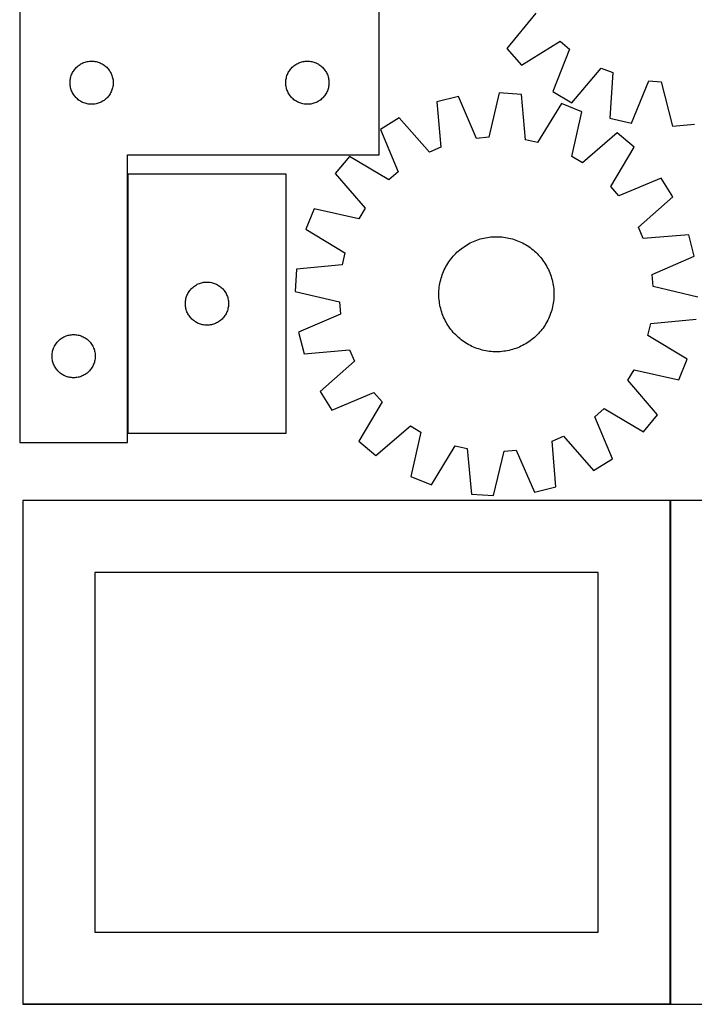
# Model space of a CAD drawing. Header units: millimetres. Extents: x 7 to 1493, y 7 to 2993.
# Tile 3 of 13: x 7 to 476, y 1763 to 2447. Entities that reach past the tile are written whole.
import ezdxf

# ---------------------------------------------------------------- set-up
doc = ezdxf.new("R2010")
doc.units = ezdxf.units.MM
doc.layers.add('COMMON', color=5, linetype='CONTINUOUS', true_color=0x0000ff)
doc.layers.add('CUT', color=7, linetype='CONTINUOUS', true_color=0x000000)

msp = doc.modelspace()

# ---------------------------------------------------------------- linework, layer by layer
at = {"layer": 'COMMON'}
for p, q in [((81.618482, 2339.685117), (81.618482, 2159.685117)), ((458.761355, 1762.823825), (458.761355, 2112.823825)), ((458.661354, 1762.723825), (9.174232, 1762.723825))]:
    msp.add_line(p, q, dxfattribs=at)
at = {"layer": 'CUT'}
for p, q in [((6.518482, 2453.174127), (6.518482, 2153.174127)), ((256.518482, 2353.174127), (256.518482, 2453.174127)), ((365.413967, 2451.452736), (345.157479, 2426.985422)), ((355.264303, 2415.384446), (382.276245, 2432.097605)), ((382.276245, 2432.097605), (388.850585, 2426.593295)), ((345.157479, 2426.985422), (355.264303, 2415.384446)), ((388.850585, 2426.593295), (377.146335, 2397.063898)), ((47.827166, 2415.399552), (48.468039, 2415.830761)), ((48.468039, 2415.830761), (49.130261, 2416.228406)), ((49.130261, 2416.228406), (49.812075, 2416.591433)), ((49.812075, 2416.591433), (50.511674, 2416.918881)), ((50.511674, 2416.918881), (51.227201, 2417.20988)), ((51.227201, 2417.20988), (51.95676, 2417.463658)), ((51.95676, 2417.463658), (52.698416, 2417.679543)), ((52.698416, 2417.679543), (53.450201, 2417.856963)), ((53.450201, 2417.856963), (54.210124, 2417.995446)), ((54.210124, 2417.995446), (54.976167, 2418.094625)), ((54.976167, 2418.094625), (55.746301, 2418.154239)), ((55.746301, 2418.154239), (56.518482, 2418.174127)), ((56.518482, 2418.174127), (57.290664, 2418.154239)), ((57.290664, 2418.154239), (58.060797, 2418.094625)), ((58.060797, 2418.094625), (58.826841, 2417.995446)), ((58.826841, 2417.995446), (59.586763, 2417.856963)), ((59.586763, 2417.856963), (60.338549, 2417.679543)), ((60.338549, 2417.679543), (61.080205, 2417.463658)), ((61.080205, 2417.463658), (61.809764, 2417.20988)), ((61.809764, 2417.20988), (62.525291, 2416.918881)), ((62.525291, 2416.918881), (63.224889, 2416.591433)), ((63.224889, 2416.591433), (63.906703, 2416.228406)), ((63.906703, 2416.228406), (64.568925, 2415.830761)), ((64.568925, 2415.830761), (65.209799, 2415.399552)), ((197.827166, 2415.399552), (198.468039, 2415.830761)), ((198.468039, 2415.830761), (199.130261, 2416.228406)), ((199.130261, 2416.228406), (199.812075, 2416.591433)), ((199.812075, 2416.591433), (200.511674, 2416.918881)), ((200.511674, 2416.918881), (201.227201, 2417.20988)), ((201.227201, 2417.20988), (201.95676, 2417.463658)), ((201.95676, 2417.463658), (202.698416, 2417.679543)), ((202.698416, 2417.679543), (203.450201, 2417.856963)), ((203.450201, 2417.856963), (204.210124, 2417.995446)), ((204.210124, 2417.995446), (204.976167, 2418.094625)), ((204.976167, 2418.094625), (205.746301, 2418.154239)), ((205.746301, 2418.154239), (206.518482, 2418.174127)), ((206.518482, 2418.174127), (207.290664, 2418.154239)), ((207.290664, 2418.154239), (208.060797, 2418.094625)), ((208.060797, 2418.094625), (208.826841, 2417.995446)), ((208.826841, 2417.995446), (209.586763, 2417.856963)), ((209.586763, 2417.856963), (210.338549, 2417.679543)), ((210.338549, 2417.679543), (211.080205, 2417.463658)), ((211.080205, 2417.463658), (211.809764, 2417.20988)), ((211.809764, 2417.20988), (212.525291, 2416.918881)), ((212.525291, 2416.918881), (213.224889, 2416.591433)), ((213.224889, 2416.591433), (213.906703, 2416.228406)), ((213.906703, 2416.228406), (214.568925, 2415.830761)), ((214.568925, 2415.830761), (215.209799, 2415.399552)), ((42.351144, 2408.102263), (42.623623, 2408.825046)), ((42.623623, 2408.825046), (42.932948, 2409.532843)), ((42.932948, 2409.532843), (43.2783, 2410.223778)), ((43.2783, 2410.223778), (43.658763, 2410.896019)), ((43.658763, 2410.896019), (44.073327, 2411.547783)), ((44.073327, 2411.547783), (44.520894, 2412.177341)), ((44.520894, 2412.177341), (45.000276, 2412.783025)), ((45.000276, 2412.783025), (45.510202, 2413.363227)), ((45.510202, 2413.363227), (46.04932, 2413.91641)), ((46.04932, 2413.91641), (46.616201, 2414.441106)), ((46.616201, 2414.441106), (47.20934, 2414.935924)), ((47.20934, 2414.935924), (47.827166, 2415.399552)), ((65.209799, 2415.399552), (65.827625, 2414.935924)), ((65.827625, 2414.935924), (66.420764, 2414.441106)), ((66.420764, 2414.441106), (66.987645, 2413.91641)), ((66.987645, 2413.91641), (67.526763, 2413.363227)), ((67.526763, 2413.363227), (68.036689, 2412.783025)), ((68.036689, 2412.783025), (68.516071, 2412.177341)), ((68.516071, 2412.177341), (68.963638, 2411.547783)), ((68.963638, 2411.547783), (69.378202, 2410.896019)), ((69.378202, 2410.896019), (69.758664, 2410.223778)), ((69.758664, 2410.223778), (70.104016, 2409.532843)), ((70.104016, 2409.532843), (70.413342, 2408.825046)), ((70.413342, 2408.825046), (70.685821, 2408.102263)), ((192.351144, 2408.102263), (192.623623, 2408.825046)), ((192.623623, 2408.825046), (192.932948, 2409.532843)), ((192.932948, 2409.532843), (193.2783, 2410.223778)), ((193.2783, 2410.223778), (193.658763, 2410.896019)), ((193.658763, 2410.896019), (194.073327, 2411.547783)), ((194.073327, 2411.547783), (194.520894, 2412.177341)), ((194.520894, 2412.177341), (195.000276, 2412.783025)), ((195.000276, 2412.783025), (195.510202, 2413.363227)), ((195.510202, 2413.363227), (196.04932, 2413.91641)), ((196.04932, 2413.91641), (196.616201, 2414.441106)), ((196.616201, 2414.441106), (197.20934, 2414.935924)), ((197.20934, 2414.935924), (197.827166, 2415.399552)), ((215.209799, 2415.399552), (215.827625, 2414.935924)), ((215.827625, 2414.935924), (216.420764, 2414.441106)), ((216.420764, 2414.441106), (216.987645, 2413.91641)), ((216.987645, 2413.91641), (217.526763, 2413.363227)), ((217.526763, 2413.363227), (218.036689, 2412.783025)), ((218.036689, 2412.783025), (218.516071, 2412.177341)), ((218.516071, 2412.177341), (218.963638, 2411.547783)), ((218.963638, 2411.547783), (219.378202, 2410.896019)), ((219.378202, 2410.896019), (219.758664, 2410.223778)), ((219.758664, 2410.223778), (220.104016, 2409.532843)), ((220.104016, 2409.532843), (220.413342, 2408.825046)), ((220.413342, 2408.825046), (220.685821, 2408.102263)), ((390.343395, 2389.153894), (410.868629, 2413.396202)), ((410.868629, 2413.396202), (418.822122, 2410.192875)), ((418.822122, 2410.192875), (416.815805, 2378.491937)), ((41.523455, 2403.560346), (41.563219, 2404.331759)), ((41.523455, 2402.787909), (41.523455, 2403.560346)), ((41.563219, 2402.016495), (41.523455, 2402.787909)), ((41.563219, 2404.331759), (41.642642, 2405.100103)), ((41.642642, 2401.248152), (41.563219, 2402.016495)), ((41.642642, 2405.100103), (41.761513, 2405.863339)), ((41.761513, 2405.863339), (41.919517, 2406.619443)), ((41.919517, 2406.619443), (42.116234, 2407.366412)), ((42.116234, 2407.366412), (42.351144, 2408.102263)), ((70.685821, 2408.102263), (70.92073, 2407.366412)), ((70.92073, 2407.366412), (71.117448, 2406.619443)), ((71.117448, 2406.619443), (71.275452, 2405.863339)), ((71.275452, 2405.863339), (71.394322, 2405.100103)), ((71.394322, 2405.100103), (71.473745, 2404.331759)), ((71.473745, 2402.016495), (71.394322, 2401.248152)), ((71.473745, 2404.331759), (71.513509, 2403.560346)), ((71.513509, 2402.787909), (71.473745, 2402.016495)), ((71.513509, 2403.560346), (71.513509, 2402.787909)), ((191.523455, 2403.560346), (191.563219, 2404.331759)), ((191.523455, 2402.787909), (191.523455, 2403.560346)), ((191.563219, 2402.016495), (191.523455, 2402.787909)), ((191.563219, 2404.331759), (191.642642, 2405.100103)), ((191.642642, 2401.248152), (191.563219, 2402.016495)), ((191.642642, 2405.100103), (191.761513, 2405.863339)), ((191.761513, 2405.863339), (191.919517, 2406.619443)), ((191.919517, 2406.619443), (192.116234, 2407.366412)), ((192.116234, 2407.366412), (192.351144, 2408.102263)), ((220.685821, 2408.102263), (220.92073, 2407.366412)), ((220.92073, 2407.366412), (221.117448, 2406.619443)), ((221.117448, 2406.619443), (221.275452, 2405.863339)), ((221.275452, 2405.863339), (221.394322, 2405.100103)), ((221.394322, 2405.100103), (221.473745, 2404.331759)), ((221.473745, 2402.016495), (221.394322, 2401.248152)), ((221.473745, 2404.331759), (221.513509, 2403.560346)), ((221.513509, 2402.787909), (221.473745, 2402.016495)), ((221.513509, 2403.560346), (221.513509, 2402.787909)), ((431.81128, 2375.047192), (443.840652, 2404.445643)), ((443.840652, 2404.445643), (452.394757, 2403.856862)), ((452.394757, 2403.856862), (460.282764, 2373.087493)), ((41.761513, 2400.484916), (41.642642, 2401.248152)), ((41.919517, 2399.728811), (41.761513, 2400.484916)), ((42.116234, 2398.981843), (41.919517, 2399.728811)), ((42.351144, 2398.245991), (42.116234, 2398.981843)), ((42.623623, 2397.523209), (42.351144, 2398.245991)), ((42.932948, 2396.815411), (42.623623, 2397.523209)), ((43.2783, 2396.124476), (42.932948, 2396.815411)), ((43.658763, 2395.452235), (43.2783, 2396.124476)), ((44.073327, 2394.800471), (43.658763, 2395.452235)), ((69.378202, 2395.452235), (68.963638, 2394.800471)), ((69.758664, 2396.124476), (69.378202, 2395.452235)), ((70.104016, 2396.815411), (69.758664, 2396.124476)), ((70.413342, 2397.523209), (70.104016, 2396.815411)), ((70.685821, 2398.245991), (70.413342, 2397.523209)), ((70.92073, 2398.981843), (70.685821, 2398.245991)), ((71.117448, 2399.728811), (70.92073, 2398.981843)), ((71.275452, 2400.484916), (71.117448, 2399.728811)), ((71.394322, 2401.248152), (71.275452, 2400.484916)), ((191.761513, 2400.484916), (191.642642, 2401.248152)), ((191.919517, 2399.728811), (191.761513, 2400.484916)), ((192.116234, 2398.981843), (191.919517, 2399.728811)), ((192.351144, 2398.245991), (192.116234, 2398.981843)), ((192.623623, 2397.523209), (192.351144, 2398.245991)), ((192.932948, 2396.815411), (192.623623, 2397.523209)), ((193.2783, 2396.124476), (192.932948, 2396.815411)), ((193.658763, 2395.452235), (193.2783, 2396.124476)), ((194.073327, 2394.800471), (193.658763, 2395.452235)), ((219.378202, 2395.452235), (218.963638, 2394.800471)), ((219.758664, 2396.124476), (219.378202, 2395.452235)), ((220.104016, 2396.815411), (219.758664, 2396.124476)), ((220.413342, 2397.523209), (220.104016, 2396.815411)), ((220.685821, 2398.245991), (220.413342, 2397.523209)), ((220.92073, 2398.981843), (220.685821, 2398.245991)), ((221.117448, 2399.728811), (220.92073, 2398.981843)), ((221.275452, 2400.484916), (221.117448, 2399.728811)), ((221.394322, 2401.248152), (221.275452, 2400.484916)), ((339.954431, 2396.185196), (332.652106, 2365.271593)), ((355.303478, 2395.118748), (339.954431, 2396.185196)), ((358.260537, 2363.492326), (355.303478, 2395.118748)), ((377.146335, 2397.063898), (390.343395, 2389.153894)), ((44.520894, 2394.170913), (44.073327, 2394.800471)), ((45.000276, 2393.56523), (44.520894, 2394.170913)), ((45.510202, 2392.985027), (45.000276, 2393.56523)), ((46.04932, 2392.431844), (45.510202, 2392.985027)), ((46.616201, 2391.907148), (46.04932, 2392.431844)), ((47.20934, 2391.41233), (46.616201, 2391.907148)), ((47.827166, 2390.948702), (47.20934, 2391.41233)), ((48.468039, 2390.517494), (47.827166, 2390.948702)), ((49.130261, 2390.119849), (48.468039, 2390.517494)), ((49.812075, 2389.756821), (49.130261, 2390.119849)), ((50.511674, 2389.429374), (49.812075, 2389.756821)), ((51.227201, 2389.138375), (50.511674, 2389.429374)), ((51.95676, 2388.884597), (51.227201, 2389.138375)), ((52.698416, 2388.668711), (51.95676, 2388.884597)), ((53.450201, 2388.491292), (52.698416, 2388.668711)), ((54.210124, 2388.352809), (53.450201, 2388.491292)), ((54.976167, 2388.253629), (54.210124, 2388.352809)), ((55.746301, 2388.194016), (54.976167, 2388.253629)), ((56.518482, 2388.174127), (55.746301, 2388.194016)), ((57.290664, 2388.194016), (56.518482, 2388.174127)), ((58.060797, 2388.253629), (57.290664, 2388.194016)), ((58.826841, 2388.352809), (58.060797, 2388.253629)), ((59.586763, 2388.491292), (58.826841, 2388.352809)), ((60.338549, 2388.668711), (59.586763, 2388.491292)), ((61.080205, 2388.884597), (60.338549, 2388.668711)), ((61.809764, 2389.138375), (61.080205, 2388.884597)), ((62.525291, 2389.429374), (61.809764, 2389.138375)), ((63.224889, 2389.756821), (62.525291, 2389.429374)), ((63.906703, 2390.119849), (63.224889, 2389.756821)), ((64.568925, 2390.517494), (63.906703, 2390.119849)), ((65.209799, 2390.948702), (64.568925, 2390.517494)), ((65.827625, 2391.41233), (65.209799, 2390.948702)), ((66.420764, 2391.907148), (65.827625, 2391.41233)), ((66.987645, 2392.431844), (66.420764, 2391.907148)), ((67.526763, 2392.985027), (66.987645, 2392.431844)), ((68.036689, 2393.56523), (67.526763, 2392.985027)), ((68.516071, 2394.170913), (68.036689, 2393.56523)), ((68.963638, 2394.800471), (68.516071, 2394.170913)), ((194.520894, 2394.170913), (194.073327, 2394.800471)), ((195.000276, 2393.56523), (194.520894, 2394.170913)), ((195.510202, 2392.985027), (195.000276, 2393.56523)), ((196.04932, 2392.431844), (195.510202, 2392.985027)), ((196.616201, 2391.907148), (196.04932, 2392.431844)), ((197.20934, 2391.41233), (196.616201, 2391.907148)), ((197.827166, 2390.948702), (197.20934, 2391.41233)), ((198.468039, 2390.517494), (197.827166, 2390.948702)), ((199.130261, 2390.119849), (198.468039, 2390.517494)), ((199.812075, 2389.756821), (199.130261, 2390.119849)), ((200.511674, 2389.429374), (199.812075, 2389.756821)), ((201.227201, 2389.138375), (200.511674, 2389.429374)), ((201.95676, 2388.884597), (201.227201, 2389.138375)), ((202.698416, 2388.668711), (201.95676, 2388.884597)), ((203.450201, 2388.491292), (202.698416, 2388.668711)), ((204.210124, 2388.352809), (203.450201, 2388.491292)), ((204.976167, 2388.253629), (204.210124, 2388.352809)), ((205.746301, 2388.194016), (204.976167, 2388.253629)), ((206.518482, 2388.174127), (205.746301, 2388.194016)), ((207.290664, 2388.194016), (206.518482, 2388.174127)), ((208.060797, 2388.253629), (207.290664, 2388.194016)), ((208.826841, 2388.352809), (208.060797, 2388.253629)), ((209.586763, 2388.491292), (208.826841, 2388.352809)), ((210.338549, 2388.668711), (209.586763, 2388.491292)), ((211.080205, 2388.884597), (210.338549, 2388.668711)), ((211.809764, 2389.138375), (211.080205, 2388.884597)), ((212.525291, 2389.429374), (211.809764, 2389.138375)), ((213.224889, 2389.756821), (212.525291, 2389.429374)), ((213.906703, 2390.119849), (213.224889, 2389.756821)), ((214.568925, 2390.517494), (213.906703, 2390.119849)), ((215.209799, 2390.948702), (214.568925, 2390.517494)), ((215.827625, 2391.41233), (215.209799, 2390.948702)), ((216.420764, 2391.907148), (215.827625, 2391.41233)), ((216.987645, 2392.431844), (216.420764, 2391.907148)), ((217.526763, 2392.985027), (216.987645, 2392.431844)), ((218.036689, 2393.56523), (217.526763, 2392.985027)), ((218.516071, 2394.170913), (218.036689, 2393.56523)), ((218.963638, 2394.800471), (218.516071, 2394.170913)), ((311.525292, 2393.685223), (296.59793, 2389.956359)), ((296.59793, 2389.956359), (299.205835, 2358.299233)), ((324.110724, 2364.52049), (311.525292, 2393.685223)), ((383.11373, 2388.711276), (366.615978, 2361.567235)), ((397.38199, 2382.953907), (383.11373, 2388.711276)), ((390.421219, 2351.961611), (397.38199, 2382.953907)), ((270.332746, 2378.793656), (257.288264, 2370.634487)), ((291.314602, 2354.945459), (270.332746, 2378.793656)), ((416.815805, 2378.491937), (431.81128, 2375.047192)), ((460.282764, 2373.087493), (475.608794, 2374.445202)), ((257.288264, 2370.634487), (269.551119, 2341.332659)), ((421.851094, 2368.266199), (397.77283, 2347.548768)), ((433.641892, 2358.381481), (421.851094, 2368.266199)), ((332.652106, 2365.271593), (324.110724, 2364.52049)), ((366.615978, 2361.567235), (358.260537, 2363.492326)), ((299.205835, 2358.299233), (291.314602, 2354.945459)), ((417.444658, 2331.057053), (433.641892, 2358.381481)), ((81.518482, 2153.174127), (81.518482, 2353.174127)), ((81.518482, 2353.174127), (256.518482, 2353.174127)), ((235.758055, 2351.901738), (225.873337, 2340.110941)), ((263.082483, 2335.704505), (235.758055, 2351.901738)), ((397.77283, 2347.548768), (390.421219, 2351.961611)), ((269.551119, 2341.332659), (263.082483, 2335.704505)), ((81.718483, 2339.685117), (81.718483, 2159.685117)), ((191.718483, 2339.685117), (81.718483, 2339.685117)), ((191.718483, 2159.685117), (191.718483, 2339.685117)), ((225.873337, 2340.110941), (246.590768, 2316.032677)), ((452.374641, 2336.851272), (423.072813, 2324.588417)), ((460.53381, 2323.80679), (452.374641, 2336.851272)), ((423.072813, 2324.588417), (417.444658, 2331.057053)), ((436.685613, 2302.824934), (460.53381, 2323.80679)), ((211.185628, 2315.641837), (205.42826, 2301.373577)), ((242.177925, 2308.681066), (211.185628, 2315.641837)), ((246.590768, 2316.032677), (242.177925, 2308.681066)), ((205.42826, 2301.373577), (232.5723, 2284.875825)), ((440.039387, 2294.9337), (436.685613, 2302.824934)), ((319.733282, 2291.815995), (320.861001, 2292.370302)), ((320.861001, 2292.370302), (322.005575, 2292.888914)), ((322.005575, 2292.888914), (323.165874, 2293.371317)), ((323.165874, 2293.371317), (324.340753, 2293.817037)), ((324.340753, 2293.817037), (325.529053, 2294.225633)), ((325.529053, 2294.225633), (326.7296, 2294.596702)), ((326.7296, 2294.596702), (327.941211, 2294.929877)), ((327.941211, 2294.929877), (329.162689, 2295.224831)), ((329.162689, 2295.224831), (330.39283, 2295.481272)), ((330.39283, 2295.481272), (331.630418, 2295.698946)), ((331.630418, 2295.698946), (332.874233, 2295.877639)), ((332.874233, 2295.877639), (334.123047, 2296.017175)), ((334.123047, 2296.017175), (335.375628, 2296.117416)), ((335.375628, 2296.117416), (336.630739, 2296.178263)), ((336.630739, 2296.178263), (337.887142, 2296.199656)), ((337.887142, 2296.199656), (339.143597, 2296.181574)), ((339.143597, 2296.181574), (340.398865, 2296.124035)), ((340.398865, 2296.124035), (341.651705, 2296.027095)), ((341.651705, 2296.027095), (342.900883, 2295.89085)), ((342.900883, 2295.89085), (344.145164, 2295.715435)), ((344.145164, 2295.715435), (345.383322, 2295.501023)), ((345.383322, 2295.501023), (346.614133, 2295.247825)), ((346.614133, 2295.247825), (347.836385, 2294.956091)), ((347.836385, 2294.956091), (349.048869, 2294.626109)), ((349.048869, 2294.626109), (350.250391, 2294.258205)), ((350.250391, 2294.258205), (351.439763, 2293.852742)), ((351.439763, 2293.852742), (352.615812, 2293.410119)), ((352.615812, 2293.410119), (353.777379, 2292.930775)), ((353.777379, 2292.930775), (354.923315, 2292.415182)), ((354.923315, 2292.415182), (356.052491, 2291.863848)), ((471.696512, 2297.541606), (440.039387, 2294.9337)), ((475.425376, 2282.614244), (471.696512, 2297.541606)), ((310.519566, 2285.322334), (311.44786, 2286.169255)), ((311.44786, 2286.169255), (312.402299, 2286.9866)), ((312.402299, 2286.9866), (313.381941, 2287.773563)), ((313.381941, 2287.773563), (314.385818, 2288.529365)), ((314.385818, 2288.529365), (315.41294, 2289.253262)), ((315.41294, 2289.253262), (316.462293, 2289.944539)), ((316.462293, 2289.944539), (317.532842, 2290.602515)), ((317.532842, 2290.602515), (318.623531, 2291.226538)), ((318.623531, 2291.226538), (319.733282, 2291.815995)), ((356.052491, 2291.863848), (357.163791, 2291.277318)), ((357.163791, 2291.277318), (358.25612, 2290.65617)), ((358.25612, 2290.65617), (359.3284, 2290.001018)), ((359.3284, 2290.001018), (360.379571, 2289.312509)), ((360.379571, 2289.312509), (361.408597, 2288.591321)), ((361.408597, 2288.591321), (362.414462, 2287.838166)), ((362.414462, 2287.838166), (363.396174, 2287.053788)), ((363.396174, 2287.053788), (364.352764, 2286.238961)), ((364.352764, 2286.238961), (365.283287, 2285.394488)), ((232.5723, 2284.875825), (230.64721, 2276.520384)), ((304.138518, 2277.588246), (304.827027, 2278.639418)), ((304.827027, 2278.639418), (305.548215, 2279.668444)), ((305.548215, 2279.668444), (306.30137, 2280.674309)), ((306.30137, 2280.674309), (307.085748, 2281.656021)), ((307.085748, 2281.656021), (307.900575, 2282.61261)), ((307.900575, 2282.61261), (308.745048, 2283.543133)), ((308.745048, 2283.543133), (309.618332, 2284.446672)), ((309.618332, 2284.446672), (310.519566, 2285.322334)), ((365.283287, 2285.394488), (366.186825, 2284.521204)), ((366.186825, 2284.521204), (367.062487, 2283.61997)), ((367.062487, 2283.61997), (367.909409, 2282.691676)), ((367.909409, 2282.691676), (368.726754, 2281.737237)), ((368.726754, 2281.737237), (369.513716, 2280.757595)), ((369.513716, 2280.757595), (370.269519, 2279.753718)), ((370.269519, 2279.753718), (370.993416, 2278.726596)), ((370.993416, 2278.726596), (371.684693, 2277.677243)), ((446.260643, 2270.028812), (475.425376, 2282.614244)), ((199.020788, 2273.563324), (197.95434, 2258.214278)), ((230.64721, 2276.520384), (199.020788, 2273.563324)), ((300.729416, 2270.875659), (301.208761, 2272.037225)), ((301.208761, 2272.037225), (301.724354, 2273.183161)), ((301.724354, 2273.183161), (302.275688, 2274.312337)), ((302.275688, 2274.312337), (302.862218, 2275.423638)), ((302.862218, 2275.423638), (303.483366, 2276.515967)), ((303.483366, 2276.515967), (304.138518, 2277.588246)), ((371.684693, 2277.677243), (372.342668, 2276.606693)), ((372.342668, 2276.606693), (372.966692, 2275.516005)), ((372.966692, 2275.516005), (373.556148, 2274.406254)), ((373.556148, 2274.406254), (374.110456, 2273.278535)), ((374.110456, 2273.278535), (374.629067, 2272.133961)), ((374.629067, 2272.133961), (375.111471, 2270.973662)), ((298.891711, 2264.87398), (299.183445, 2266.096231)), ((299.183445, 2266.096231), (299.513427, 2267.308716)), ((299.513427, 2267.308716), (299.881331, 2268.510237)), ((299.881331, 2268.510237), (300.286794, 2269.699609)), ((300.286794, 2269.699609), (300.729416, 2270.875659)), ((375.111471, 2270.973662), (375.55719, 2269.798783)), ((375.55719, 2269.798783), (375.965786, 2268.610483)), ((375.965786, 2268.610483), (376.336855, 2267.409936)), ((376.336855, 2267.409936), (376.670031, 2266.198325)), ((376.670031, 2266.198325), (376.964985, 2264.976847)), ((376.964985, 2264.976847), (377.221425, 2263.746706)), ((447.011747, 2261.487429), (446.260643, 2270.028812)), ((124.273328, 2258.058773), (124.720895, 2258.688331)), ((124.720895, 2258.688331), (125.200277, 2259.294014)), ((125.200277, 2259.294014), (125.710203, 2259.874217)), ((125.710203, 2259.874217), (126.249321, 2260.4274)), ((126.249321, 2260.4274), (126.816202, 2260.952096)), ((126.816202, 2260.952096), (127.409341, 2261.446914)), ((127.409341, 2261.446914), (128.027167, 2261.910542)), ((128.027167, 2261.910542), (128.66804, 2262.34175)), ((128.66804, 2262.34175), (129.330262, 2262.739395)), ((129.330262, 2262.739395), (130.012076, 2263.102423)), ((130.012076, 2263.102423), (130.711675, 2263.42987)), ((130.711675, 2263.42987), (131.427202, 2263.720869)), ((131.427202, 2263.720869), (132.156761, 2263.974648)), ((132.156761, 2263.974648), (132.898417, 2264.190533)), ((132.898417, 2264.190533), (133.650202, 2264.367952)), ((133.650202, 2264.367952), (134.410125, 2264.506435)), ((134.410125, 2264.506435), (135.176168, 2264.605615)), ((135.176168, 2264.605615), (135.946302, 2264.665228)), ((135.946302, 2264.665228), (136.718483, 2264.685117)), ((136.718483, 2264.685117), (137.490665, 2264.665228)), ((137.490665, 2264.665228), (138.260798, 2264.605615)), ((138.260798, 2264.605615), (139.026842, 2264.506435)), ((139.026842, 2264.506435), (139.786764, 2264.367952)), ((139.786764, 2264.367952), (140.53855, 2264.190533)), ((140.53855, 2264.190533), (141.280206, 2263.974648)), ((141.280206, 2263.974648), (142.009765, 2263.720869)), ((142.009765, 2263.720869), (142.725292, 2263.42987)), ((142.725292, 2263.42987), (143.42489, 2263.102423)), ((143.42489, 2263.102423), (144.106704, 2262.739395)), ((144.106704, 2262.739395), (144.768926, 2262.34175)), ((144.768926, 2262.34175), (145.4098, 2261.910542)), ((145.4098, 2261.910542), (146.027626, 2261.446914)), ((146.027626, 2261.446914), (146.620765, 2260.952096)), ((146.620765, 2260.952096), (147.187646, 2260.4274)), ((147.187646, 2260.4274), (147.726764, 2259.874217)), ((147.726764, 2259.874217), (148.23669, 2259.294014)), ((148.23669, 2259.294014), (148.716072, 2258.688331)), ((148.716072, 2258.688331), (149.163639, 2258.058773)), ((197.95434, 2258.214278), (228.867943, 2250.911953)), ((297.957962, 2257.403444), (298.015501, 2258.658711)), ((298.015501, 2258.658711), (298.112441, 2259.911552)), ((298.112441, 2259.911552), (298.248686, 2261.160729)), ((298.248686, 2261.160729), (298.424101, 2262.405011)), ((298.424101, 2262.405011), (298.638513, 2263.643168)), ((298.638513, 2263.643168), (298.891711, 2264.87398)), ((377.221425, 2263.746706), (377.4391, 2262.509118)), ((377.4391, 2262.509118), (377.617793, 2261.265303)), ((377.617793, 2261.265303), (377.757329, 2260.016489)), ((377.757329, 2260.016489), (377.85757, 2258.763908)), ((377.85757, 2258.763908), (377.918417, 2257.508797)), ((477.925349, 2254.185105), (447.011747, 2261.487429)), ((121.76322, 2250.842749), (121.842643, 2251.611092)), ((121.842643, 2251.611092), (121.961514, 2252.374328)), ((121.961514, 2252.374328), (122.119518, 2253.130433)), ((122.119518, 2253.130433), (122.316235, 2253.877401)), ((122.316235, 2253.877401), (122.551145, 2254.613253)), ((122.551145, 2254.613253), (122.823624, 2255.336035)), ((122.823624, 2255.336035), (123.132949, 2256.043833)), ((123.132949, 2256.043833), (123.478301, 2256.734768)), ((123.478301, 2256.734768), (123.858764, 2257.407009)), ((123.858764, 2257.407009), (124.273328, 2258.058773)), ((149.163639, 2258.058773), (149.578203, 2257.407009)), ((149.578203, 2257.407009), (149.958665, 2256.734768)), ((149.958665, 2256.734768), (150.304017, 2256.043833)), ((150.304017, 2256.043833), (150.613343, 2255.336035)), ((150.613343, 2255.336035), (150.885822, 2254.613253)), ((150.885822, 2254.613253), (151.120731, 2253.877401)), ((151.120731, 2253.877401), (151.317449, 2253.130433)), ((151.317449, 2253.130433), (151.475453, 2252.374328)), ((151.475453, 2252.374328), (151.594323, 2251.611092)), ((151.594323, 2251.611092), (151.673746, 2250.842749)), ((297.939879, 2256.146989), (297.957962, 2257.403444)), ((297.961272, 2254.890585), (297.939879, 2256.146989)), ((298.022119, 2253.635474), (297.961272, 2254.890585)), ((298.12236, 2252.382893), (298.022119, 2253.635474)), ((298.261896, 2251.134079), (298.12236, 2252.382893)), ((377.767248, 2252.487831), (377.631004, 2251.238653)), ((377.864188, 2253.740671), (377.767248, 2252.487831)), ((377.921728, 2254.995938), (377.864188, 2253.740671)), ((377.918417, 2257.508797), (377.93981, 2256.252394)), ((377.93981, 2256.252394), (377.921728, 2254.995938)), ((121.723456, 2250.071336), (121.76322, 2250.842749)), ((121.723456, 2249.298898), (121.723456, 2250.071336)), ((121.76322, 2248.527485), (121.723456, 2249.298898)), ((121.842643, 2247.759141), (121.76322, 2248.527485)), ((121.961514, 2246.995905), (121.842643, 2247.759141)), ((122.119518, 2246.239801), (121.961514, 2246.995905)), ((122.316235, 2245.492832), (122.119518, 2246.239801)), ((122.551145, 2244.756981), (122.316235, 2245.492832)), ((122.823624, 2244.034198), (122.551145, 2244.756981)), ((150.885822, 2244.756981), (150.613343, 2244.034198)), ((151.120731, 2245.492832), (150.885822, 2244.756981)), ((151.317449, 2246.239801), (151.120731, 2245.492832)), ((151.475453, 2246.995905), (151.317449, 2246.239801)), ((151.594323, 2247.759141), (151.475453, 2246.995905)), ((151.673746, 2248.527485), (151.594323, 2247.759141)), ((151.673746, 2250.842749), (151.71351, 2250.071336)), ((151.71351, 2249.298898), (151.673746, 2248.527485)), ((151.71351, 2250.071336), (151.71351, 2249.298898)), ((228.867943, 2250.911953), (229.619046, 2242.370571)), ((298.44059, 2249.890264), (298.261896, 2251.134079)), ((298.658264, 2248.652676), (298.44059, 2249.890264)), ((298.914705, 2247.422536), (298.658264, 2248.652676)), ((299.209658, 2246.201058), (298.914705, 2247.422536)), ((299.542834, 2244.989447), (299.209658, 2246.201058)), ((299.913903, 2243.788899), (299.542834, 2244.989447)), ((376.366262, 2245.090667), (375.998358, 2243.889145)), ((376.696244, 2246.303151), (376.366262, 2245.090667)), ((376.987978, 2247.525402), (376.696244, 2246.303151)), ((377.241176, 2248.756214), (376.987978, 2247.525402)), ((377.455589, 2249.994372), (377.241176, 2248.756214)), ((377.631004, 2251.238653), (377.455589, 2249.994372)), ((123.132949, 2243.326401), (122.823624, 2244.034198)), ((123.478301, 2242.635466), (123.132949, 2243.326401)), ((123.858764, 2241.963225), (123.478301, 2242.635466)), ((124.273328, 2241.311461), (123.858764, 2241.963225)), ((124.720895, 2240.681903), (124.273328, 2241.311461)), ((125.200277, 2240.076219), (124.720895, 2240.681903)), ((125.710203, 2239.496017), (125.200277, 2240.076219)), ((126.249321, 2238.942834), (125.710203, 2239.496017)), ((126.816202, 2238.418138), (126.249321, 2238.942834)), ((127.409341, 2237.92332), (126.816202, 2238.418138)), ((128.027167, 2237.459692), (127.409341, 2237.92332)), ((146.027626, 2237.92332), (145.4098, 2237.459692)), ((146.620765, 2238.418138), (146.027626, 2237.92332)), ((147.187646, 2238.942834), (146.620765, 2238.418138)), ((147.726764, 2239.496017), (147.187646, 2238.942834)), ((148.23669, 2240.076219), (147.726764, 2239.496017)), ((148.716072, 2240.681903), (148.23669, 2240.076219)), ((149.163639, 2241.311461), (148.716072, 2240.681903)), ((149.578203, 2241.963225), (149.163639, 2241.311461)), ((149.958665, 2242.635466), (149.578203, 2241.963225)), ((150.304017, 2243.326401), (149.958665, 2242.635466)), ((150.613343, 2244.034198), (150.304017, 2243.326401)), ((229.619046, 2242.370571), (200.454313, 2229.785138)), ((300.322499, 2242.600599), (299.913903, 2243.788899)), ((300.768219, 2241.42572), (300.322499, 2242.600599)), ((301.250622, 2240.265421), (300.768219, 2241.42572)), ((301.769234, 2239.120848), (301.250622, 2240.265421)), ((302.323541, 2237.993129), (301.769234, 2239.120848)), ((302.912998, 2236.883377), (302.323541, 2237.993129)), ((373.604001, 2238.087045), (373.017471, 2236.975745)), ((374.155335, 2239.216221), (373.604001, 2238.087045)), ((374.670929, 2240.362157), (374.155335, 2239.216221)), ((375.150273, 2241.523723), (374.670929, 2240.362157)), ((375.592895, 2242.699773), (375.150273, 2241.523723)), ((375.998358, 2243.889145), (375.592895, 2242.699773)), ((445.232479, 2235.878999), (476.858901, 2238.836058)), ((128.66804, 2237.028483), (128.027167, 2237.459692)), ((129.330262, 2236.630838), (128.66804, 2237.028483)), ((130.012076, 2236.267811), (129.330262, 2236.630838)), ((130.711675, 2235.940363), (130.012076, 2236.267811)), ((131.427202, 2235.649365), (130.711675, 2235.940363)), ((132.156761, 2235.395586), (131.427202, 2235.649365)), ((132.898417, 2235.179701), (132.156761, 2235.395586)), ((133.650202, 2235.002282), (132.898417, 2235.179701)), ((134.410125, 2234.863798), (133.650202, 2235.002282)), ((135.176168, 2234.764619), (134.410125, 2234.863798)), ((135.946302, 2234.705005), (135.176168, 2234.764619)), ((136.718483, 2234.685117), (135.946302, 2234.705005)), ((137.490665, 2234.705005), (136.718483, 2234.685117)), ((138.260798, 2234.764619), (137.490665, 2234.705005)), ((139.026842, 2234.863798), (138.260798, 2234.764619)), ((139.786764, 2235.002282), (139.026842, 2234.863798)), ((140.53855, 2235.179701), (139.786764, 2235.002282)), ((141.280206, 2235.395586), (140.53855, 2235.179701)), ((142.009765, 2235.649365), (141.280206, 2235.395586)), ((142.725292, 2235.940363), (142.009765, 2235.649365)), ((143.42489, 2236.267811), (142.725292, 2235.940363)), ((144.106704, 2236.630838), (143.42489, 2236.267811)), ((144.768926, 2237.028483), (144.106704, 2236.630838)), ((145.4098, 2237.459692), (144.768926, 2237.028483)), ((303.537021, 2235.792689), (302.912998, 2236.883377)), ((304.194996, 2234.72214), (303.537021, 2235.792689)), ((304.886274, 2233.672786), (304.194996, 2234.72214)), ((305.610171, 2232.645664), (304.886274, 2233.672786)), ((306.365973, 2231.641787), (305.610171, 2232.645664)), ((307.152936, 2230.662146), (306.365973, 2231.641787)), ((368.793942, 2230.743362), (367.979114, 2229.786772)), ((369.57832, 2231.725074), (368.793942, 2230.743362)), ((370.331474, 2232.730939), (369.57832, 2231.725074)), ((371.052662, 2233.759965), (370.331474, 2232.730939)), ((371.741172, 2234.811136), (371.052662, 2233.759965)), ((372.396324, 2235.883416), (371.741172, 2234.811136)), ((373.017471, 2236.975745), (372.396324, 2235.883416)), ((443.307389, 2227.523558), (445.232479, 2235.878999)), ((33.010202, 2223.363227), (33.54932, 2223.91641)), ((33.54932, 2223.91641), (34.116201, 2224.441106)), ((34.116201, 2224.441106), (34.70934, 2224.935924)), ((34.70934, 2224.935924), (35.327166, 2225.399552)), ((35.327166, 2225.399552), (35.968039, 2225.830761)), ((35.968039, 2225.830761), (36.630261, 2226.228406)), ((36.630261, 2226.228406), (37.312075, 2226.591433)), ((37.312075, 2226.591433), (38.011674, 2226.918881)), ((38.011674, 2226.918881), (38.727201, 2227.20988)), ((38.727201, 2227.20988), (39.45676, 2227.463658)), ((39.45676, 2227.463658), (40.198416, 2227.679543)), ((40.198416, 2227.679543), (40.950201, 2227.856963)), ((40.950201, 2227.856963), (41.710124, 2227.995446)), ((41.710124, 2227.995446), (42.476167, 2228.094625)), ((42.476167, 2228.094625), (43.246301, 2228.154239)), ((43.246301, 2228.154239), (44.018482, 2228.174127)), ((44.018482, 2228.174127), (44.790664, 2228.154239)), ((44.790664, 2228.154239), (45.560797, 2228.094625)), ((45.560797, 2228.094625), (46.326841, 2227.995446)), ((46.326841, 2227.995446), (47.086763, 2227.856963)), ((47.086763, 2227.856963), (47.838549, 2227.679543)), ((47.838549, 2227.679543), (48.580205, 2227.463658)), ((48.580205, 2227.463658), (49.309764, 2227.20988)), ((49.309764, 2227.20988), (50.025291, 2226.918881)), ((50.025291, 2226.918881), (50.724889, 2226.591433)), ((50.724889, 2226.591433), (51.406703, 2226.228406)), ((51.406703, 2226.228406), (52.068925, 2225.830761)), ((52.068925, 2225.830761), (52.709799, 2225.399552)), ((52.709799, 2225.399552), (53.327625, 2224.935924)), ((53.327625, 2224.935924), (53.920764, 2224.441106)), ((53.920764, 2224.441106), (54.487645, 2223.91641)), ((54.487645, 2223.91641), (55.026763, 2223.363227)), ((200.454313, 2229.785138), (204.183177, 2214.857777)), ((307.970281, 2229.707707), (307.152936, 2230.662146)), ((308.817202, 2228.779412), (307.970281, 2229.707707)), ((309.692864, 2227.878178), (308.817202, 2228.779412)), ((310.596403, 2227.004894), (309.692864, 2227.878178)), ((311.526926, 2226.160422), (310.596403, 2227.004894)), ((312.483515, 2225.345594), (311.526926, 2226.160422)), ((313.465227, 2224.561216), (312.483515, 2225.345594)), ((314.471092, 2223.808062), (313.465227, 2224.561216)), ((362.497749, 2224.62582), (361.493872, 2223.870017)), ((363.47739, 2225.412782), (362.497749, 2224.62582)), ((364.431829, 2226.230127), (363.47739, 2225.412782)), ((365.360124, 2227.077049), (364.431829, 2226.230127)), ((366.261358, 2227.952711), (365.360124, 2227.077049)), ((367.134642, 2228.856249), (366.261358, 2227.952711)), ((367.979114, 2229.786772), (367.134642, 2228.856249)), ((470.451429, 2211.025806), (443.307389, 2227.523558)), ((29.419517, 2216.619443), (29.616234, 2217.366412)), ((29.616234, 2217.366412), (29.851144, 2218.102263)), ((29.851144, 2218.102263), (30.123623, 2218.825046)), ((30.123623, 2218.825046), (30.432948, 2219.532843)), ((30.432948, 2219.532843), (30.7783, 2220.223778)), ((30.7783, 2220.223778), (31.158763, 2220.896019)), ((31.158763, 2220.896019), (31.573327, 2221.547783)), ((31.573327, 2221.547783), (32.020894, 2222.177341)), ((32.020894, 2222.177341), (32.500276, 2222.783025)), ((32.500276, 2222.783025), (33.010202, 2223.363227)), ((55.026763, 2223.363227), (55.536689, 2222.783025)), ((55.536689, 2222.783025), (56.016071, 2222.177341)), ((56.016071, 2222.177341), (56.463638, 2221.547783)), ((56.463638, 2221.547783), (56.878202, 2220.896019)), ((56.878202, 2220.896019), (57.258664, 2220.223778)), ((57.258664, 2220.223778), (57.604016, 2219.532843)), ((57.604016, 2219.532843), (57.913342, 2218.825046)), ((57.913342, 2218.825046), (58.185821, 2218.102263)), ((58.185821, 2218.102263), (58.42073, 2217.366412)), ((58.42073, 2217.366412), (58.617448, 2216.619443)), ((204.183177, 2214.857777), (235.840302, 2217.465682)), ((235.840302, 2217.465682), (239.194077, 2209.574448)), ((315.500118, 2223.086874), (314.471092, 2223.808062)), ((316.55129, 2222.398364), (315.500118, 2223.086874)), ((317.623569, 2221.743212), (316.55129, 2222.398364)), ((318.715898, 2221.122065), (317.623569, 2221.743212)), ((319.827199, 2220.535535), (318.715898, 2221.122065)), ((320.956374, 2219.984201), (319.827199, 2220.535535)), ((322.102311, 2219.468607), (320.956374, 2219.984201)), ((323.263877, 2218.989263), (322.102311, 2219.468607)), ((324.439926, 2218.546641), (323.263877, 2218.989263)), ((325.629299, 2218.141178), (324.439926, 2218.546641)), ((326.83082, 2217.773274), (325.629299, 2218.141178)), ((328.043305, 2217.443292), (326.83082, 2217.773274)), ((329.265556, 2217.151558), (328.043305, 2217.443292)), ((330.496368, 2216.89836), (329.265556, 2217.151558)), ((346.717, 2217.174551), (345.48686, 2216.918111)), ((347.938478, 2217.469505), (346.717, 2217.174551)), ((349.150089, 2217.802681), (347.938478, 2217.469505)), ((350.350637, 2218.17375), (349.150089, 2217.802681)), ((351.538937, 2218.582345), (350.350637, 2218.17375)), ((352.713816, 2219.028065), (351.538937, 2218.582345)), ((353.874115, 2219.510469), (352.713816, 2219.028065)), ((355.018688, 2220.02908), (353.874115, 2219.510469)), ((356.146407, 2220.583388), (355.018688, 2220.02908)), ((357.256159, 2221.172844), (356.146407, 2220.583388)), ((358.346847, 2221.796868), (357.256159, 2221.172844)), ((359.417396, 2222.454843), (358.346847, 2221.796868)), ((360.46675, 2223.14612), (359.417396, 2222.454843)), ((361.493872, 2223.870017), (360.46675, 2223.14612)), ((29.023455, 2213.560346), (29.063219, 2214.331759)), ((29.023455, 2212.787909), (29.023455, 2213.560346)), ((29.063219, 2212.016495), (29.023455, 2212.787909)), ((29.063219, 2214.331759), (29.142642, 2215.100103)), ((29.142642, 2211.248152), (29.063219, 2212.016495)), ((29.142642, 2215.100103), (29.261513, 2215.863339)), ((29.261513, 2210.484916), (29.142642, 2211.248152)), ((29.261513, 2215.863339), (29.419517, 2216.619443)), ((29.419517, 2209.728811), (29.261513, 2210.484916)), ((58.617448, 2216.619443), (58.775452, 2215.863339)), ((58.775452, 2210.484916), (58.617448, 2209.728811)), ((58.775452, 2215.863339), (58.894322, 2215.100103)), ((58.894322, 2211.248152), (58.775452, 2210.484916)), ((58.894322, 2215.100103), (58.973745, 2214.331759)), ((58.973745, 2212.016495), (58.894322, 2211.248152)), ((58.973745, 2214.331759), (59.013509, 2213.560346)), ((59.013509, 2212.787909), (58.973745, 2212.016495)), ((59.013509, 2213.560346), (59.013509, 2212.787909)), ((331.734525, 2216.683947), (330.496368, 2216.89836)), ((332.978807, 2216.508532), (331.734525, 2216.683947)), ((334.227984, 2216.372287), (332.978807, 2216.508532)), ((335.480825, 2216.275348), (334.227984, 2216.372287)), ((336.736092, 2216.217808), (335.480825, 2216.275348)), ((337.992547, 2216.199726), (336.736092, 2216.217808)), ((339.24895, 2216.221119), (337.992547, 2216.199726)), ((340.504062, 2216.281966), (339.24895, 2216.221119)), ((341.756643, 2216.382207), (340.504062, 2216.281966)), ((343.005457, 2216.521743), (341.756643, 2216.382207)), ((344.249272, 2216.700436), (343.005457, 2216.521743)), ((345.48686, 2216.918111), (344.249272, 2216.700436)), ((464.694061, 2196.757546), (470.451429, 2211.025806)), ((29.616234, 2208.981843), (29.419517, 2209.728811)), ((29.851144, 2208.245991), (29.616234, 2208.981843)), ((30.123623, 2207.523209), (29.851144, 2208.245991)), ((30.432948, 2206.815411), (30.123623, 2207.523209)), ((30.7783, 2206.124476), (30.432948, 2206.815411)), ((31.158763, 2205.452235), (30.7783, 2206.124476)), ((31.573327, 2204.800471), (31.158763, 2205.452235)), ((32.020894, 2204.170913), (31.573327, 2204.800471)), ((32.500276, 2203.56523), (32.020894, 2204.170913)), ((33.010202, 2202.985027), (32.500276, 2203.56523)), ((55.536689, 2203.56523), (55.026763, 2202.985027)), ((56.016071, 2204.170913), (55.536689, 2203.56523)), ((56.463638, 2204.800471), (56.016071, 2204.170913)), ((56.878202, 2205.452235), (56.463638, 2204.800471)), ((57.258664, 2206.124476), (56.878202, 2205.452235)), ((57.604016, 2206.815411), (57.258664, 2206.124476)), ((57.913342, 2207.523209), (57.604016, 2206.815411)), ((58.185821, 2208.245991), (57.913342, 2207.523209)), ((58.42073, 2208.981843), (58.185821, 2208.245991)), ((58.617448, 2209.728811), (58.42073, 2208.981843)), ((239.194077, 2209.574448), (215.34588, 2188.592593)), ((429.288922, 2196.366706), (433.701765, 2203.718317)), ((433.701765, 2203.718317), (464.694061, 2196.757546)), ((33.54932, 2202.431844), (33.010202, 2202.985027)), ((34.116201, 2201.907148), (33.54932, 2202.431844)), ((34.70934, 2201.41233), (34.116201, 2201.907148)), ((35.327166, 2200.948702), (34.70934, 2201.41233)), ((35.968039, 2200.517494), (35.327166, 2200.948702)), ((36.630261, 2200.119849), (35.968039, 2200.517494)), ((37.312075, 2199.756821), (36.630261, 2200.119849)), ((38.011674, 2199.429374), (37.312075, 2199.756821)), ((38.727201, 2199.138375), (38.011674, 2199.429374)), ((39.45676, 2198.884597), (38.727201, 2199.138375)), ((40.198416, 2198.668711), (39.45676, 2198.884597)), ((40.950201, 2198.491292), (40.198416, 2198.668711)), ((41.710124, 2198.352809), (40.950201, 2198.491292)), ((42.476167, 2198.253629), (41.710124, 2198.352809)), ((43.246301, 2198.194016), (42.476167, 2198.253629)), ((44.018482, 2198.174127), (43.246301, 2198.194016)), ((44.790664, 2198.194016), (44.018482, 2198.174127)), ((45.560797, 2198.253629), (44.790664, 2198.194016)), ((46.326841, 2198.352809), (45.560797, 2198.253629)), ((47.086763, 2198.491292), (46.326841, 2198.352809)), ((47.838549, 2198.668711), (47.086763, 2198.491292)), ((48.580205, 2198.884597), (47.838549, 2198.668711)), ((49.309764, 2199.138375), (48.580205, 2198.884597)), ((50.025291, 2199.429374), (49.309764, 2199.138375)), ((50.724889, 2199.756821), (50.025291, 2199.429374)), ((51.406703, 2200.119849), (50.724889, 2199.756821)), ((52.068925, 2200.517494), (51.406703, 2200.119849)), ((52.709799, 2200.948702), (52.068925, 2200.517494)), ((53.327625, 2201.41233), (52.709799, 2200.948702)), ((53.920764, 2201.907148), (53.327625, 2201.41233)), ((54.487645, 2202.431844), (53.920764, 2201.907148)), ((55.026763, 2202.985027), (54.487645, 2202.431844)), ((450.006353, 2172.288442), (429.288922, 2196.366706)), ((215.34588, 2188.592593), (223.505049, 2175.548111)), ((223.505049, 2175.548111), (252.806877, 2187.810966)), ((252.806877, 2187.810966), (258.435031, 2181.34233)), ((258.435031, 2181.34233), (242.237798, 2154.017901)), ((406.32857, 2171.066723), (412.797206, 2176.694877)), ((412.797206, 2176.694877), (440.121635, 2160.497644)), ((418.591425, 2141.764895), (406.32857, 2171.066723)), ((440.121635, 2160.497644), (450.006353, 2172.288442)), ((254.028595, 2144.133183), (278.106859, 2164.850614)), ((278.106859, 2164.850614), (285.45847, 2160.437771)), ((81.718483, 2159.685117), (191.718483, 2159.685117)), ((285.45847, 2160.437771), (278.497699, 2129.445475)), ((376.673854, 2154.100149), (384.565088, 2157.453923)), ((384.565088, 2157.453923), (405.546943, 2133.605726)), ((6.518482, 2153.174127), (81.518482, 2153.174127)), ((242.237798, 2154.017901), (254.028595, 2144.133183)), ((292.765959, 2123.688106), (309.263711, 2150.832147)), ((309.263711, 2150.832147), (317.619152, 2148.907056)), ((317.619152, 2148.907056), (320.576212, 2117.280635)), ((379.281759, 2122.443024), (376.673854, 2154.100149)), ((335.925258, 2116.214187), (343.227583, 2147.127789)), ((343.227583, 2147.127789), (351.768965, 2147.878893)), ((351.768965, 2147.878893), (364.354398, 2118.71416)), ((405.546943, 2133.605726), (418.591425, 2141.764895)), ((278.497699, 2129.445475), (292.765959, 2123.688106)), ((364.354398, 2118.71416), (379.281759, 2122.443024)), ((320.576212, 2117.280635), (335.925258, 2116.214187)), ((458.661354, 2112.823825), (8.661354, 2112.823825)), ((8.661354, 2112.823825), (8.661354, 1762.823825)), ((458.661354, 1762.823825), (458.661354, 2112.823825)), ((908.861355, 2112.823825), (458.861355, 2112.823825)), ((458.861355, 2112.823825), (458.861355, 1762.823825)), ((408.661354, 2062.823825), (58.661354, 2062.823825)), ((58.661354, 2062.823825), (58.661354, 1812.823825)), ((408.661354, 1812.823825), (408.661354, 2062.823825)), ((58.661354, 1812.823825), (408.661354, 1812.823825)), ((8.661354, 1762.823825), (458.661354, 1762.823825)), ((458.861355, 1762.823825), (908.861355, 1762.823825))]:
    msp.add_line(p, q, dxfattribs=at)

doc.saveas('drawing.dxf')
